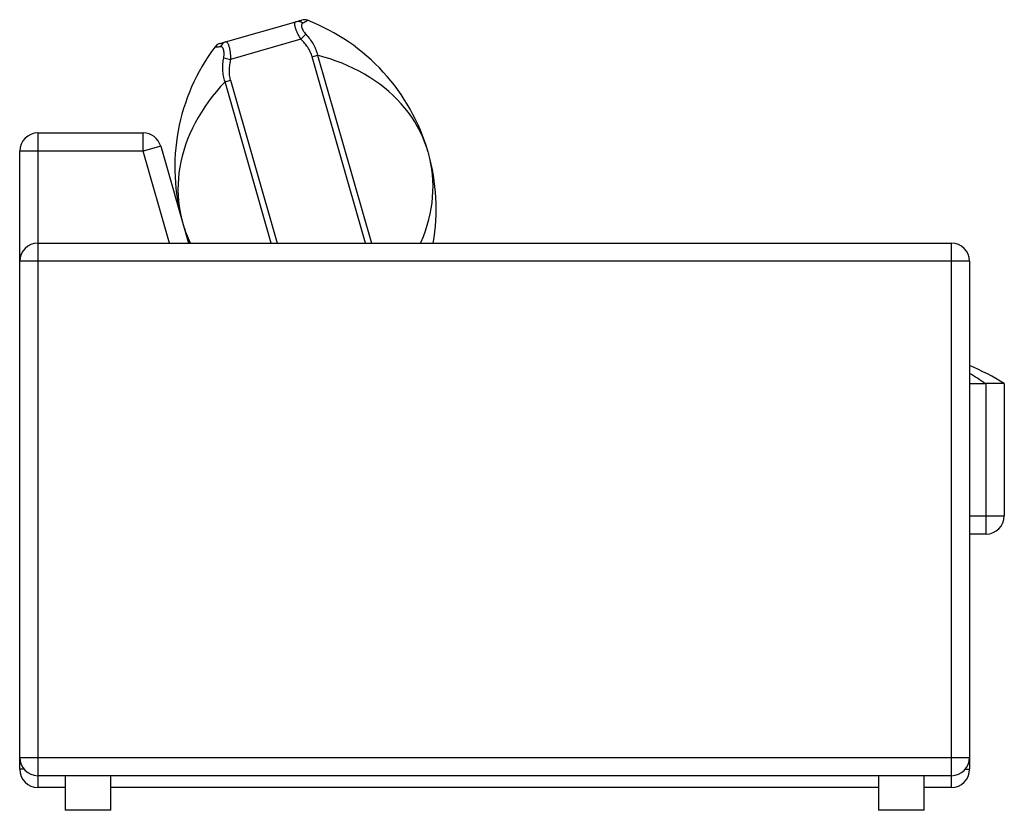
# Model space of a CAD drawing. Header units: inches. Extents: x -33 to 217, y 17 to 113.
# Tile 3 of 4: x 68 to 111, y 17 to 51. Entities that reach past the tile are written whole.
import ezdxf

# ---------------------------------------------------------------- set-up
doc = ezdxf.new("R2010")
doc.units = ezdxf.units.IN
doc.header["$MEASUREMENT"] = 0

# ---------------------------------------------------------------- blocks, each defined once
blk = doc.blocks.new('Esker Sleeper Sofa_Side')
at = {"linetype": 'Continuous', "lineweight": 25}
for p, q in [((141.088, 118.056), (144.125, 118.927)), ((144.342, 118.17), (141.305, 117.299)), ((144.342, 118.17), (144.553, 118.388)), ((141.01, 117.372), (141.305, 117.299)), ((144.827, 117.413), (145.056, 117.478)), ((147.132, 109.374), (144.827, 117.413)), ((145.056, 117.478), (147.379, 109.374)), ((141.066, 116.334), (141.295, 116.4)), ((143.062, 109.374), (141.066, 116.334)), ((141.295, 116.4), (143.309, 109.374)), ((132.993, 114.127), (132.993, 85.869)), ((132.993, 114.127), (137.533, 114.127)), ((137.533, 113.339), (137.533, 114.127)), ((138.289, 113.556), (137.533, 113.339)), ((138.289, 113.556), (139.489, 109.374)), ((132.206, 86.657), (132.206, 113.339)), ((137.533, 113.339), (132.206, 113.339)), ((138.67, 109.374), (137.533, 113.339)), ((149.828, 113.295), (149.84, 113.256)), ((132.993, 109.374), (172.406, 109.374)), ((172.406, 85.869), (172.406, 109.374)), ((173.194, 108.587), (132.206, 108.587)), ((173.194, 108.587), (173.194, 86.657)), ((173.194, 103.305), (173.85, 103.305)), ((173.902, 96.811), (173.902, 103.304)), ((174.689, 103.304), (174.689, 97.598)), ((173.194, 97.598), (174.689, 97.598)), ((173.902, 96.811), (173.194, 96.811)), ((132.206, 87.168), (173.194, 87.168)), ((132.395, 86.657), (132.206, 86.657)), ((172.406, 86.381), (132.993, 86.381)), ((134.174, 86.381), (134.174, 84.886)), ((136.142, 84.886), (136.142, 86.381)), ((169.258, 86.381), (169.258, 84.886)), ((171.226, 84.886), (171.226, 86.381)), ((173.005, 86.657), (173.194, 86.657)), ((134.174, 85.869), (132.993, 85.869)), ((169.258, 85.869), (136.142, 85.869)), ((172.406, 85.869), (171.226, 85.869)), ((136.142, 84.886), (134.174, 84.886)), ((171.226, 84.886), (169.258, 84.886))]:
    blk.add_line(p, q, dxfattribs=at)
at = {"linetype": 'Continuous', "lineweight": 25, "flags": 128}
for points in [[(149.828, 113.295), (149.758, 113.522), (149.677, 113.746), (149.585, 113.966), (149.484, 114.182), (149.372, 114.394), (149.25, 114.601), (149.119, 114.804), (148.978, 115.002), (148.828, 115.195), (148.668, 115.383), (148.499, 115.564), (148.322, 115.74), (148.136, 115.91), (147.942, 116.074), (147.739, 116.231), (147.529, 116.381), (147.311, 116.524), (147.085, 116.661), (146.853, 116.79), (146.614, 116.912), (146.369, 117.026), (146.117, 117.132), (145.859, 117.231), (145.597, 117.321), (145.328, 117.404), (145.056, 117.478)], [(141.066, 116.334), (140.874, 116.127), (140.691, 115.915), (140.516, 115.698), (140.35, 115.478), (140.193, 115.255), (140.045, 115.028), (139.907, 114.798), (139.778, 114.565), (139.659, 114.33), (139.55, 114.093), (139.452, 113.854), (139.363, 113.614), (139.285, 113.372), (139.217, 113.13), (139.16, 112.886), (139.113, 112.643), (139.077, 112.399), (139.052, 112.156), (139.037, 111.913), (139.033, 111.672), (139.04, 111.431), (139.058, 111.192), (139.086, 110.955), (139.125, 110.72), (139.175, 110.488), (139.235, 110.258)], [(149.504, 109.374), (149.524, 109.421), (149.623, 109.66), (149.712, 109.9), (149.79, 110.142), (149.858, 110.385), (149.915, 110.628), (149.962, 110.871), (149.998, 111.115), (150.023, 111.358), (150.038, 111.601), (150.041, 111.842), (150.035, 112.083), (150.017, 112.322), (149.989, 112.559), (149.95, 112.794), (149.9, 113.026), (149.84, 113.256)]]:
    blk.add_lwpolyline(points, dxfattribs=at)
at = {"linetype": 'Continuous', "lineweight": 25}
for centre, radius, start, end in [((144.481, 118.62), 0.394, 87.4215, 105.7679), ((144.481, 118.62), 0.394, 68.8385, 87.4215), ((141.505, 110.909), 8.659, 16, 68.8954), ((144.208, 118.611), 0.326, 49.9998, 104.8182), ((147.558, 112.645), 8.659, 143.1046, 196), ((140.949, 117.607), 0.394, 116.8114, 143.1172), ((140.949, 117.607), 0.394, 106.1903, 116.8113), ((141.184, 117.744), 0.326, 107.1818, 162.0002), ((132.993, 113.339), 0.787, 90, 180), ((137.533, 113.339), 0.787, 16, 90), ((141.516, 110.87), 8.659, 350.0539, 16), ((147.57, 112.605), 8.659, 196, 201.9122), ((144.244, 111.653), 5.2, 196.013, 205.9954), ((132.993, 108.587), 0.787, 90, 180), ((172.406, 108.587), 0.787, 0, 90), ((169.236, 94.646), 10.233, 57.7958, 67.2454), ((168.823, 96.556), 8.416, 53.3169, 58.7101), ((173.902, 97.598), 0.787, 270, 0), ((132.993, 87.168), 0.787, 180, 270), ((172.406, 87.168), 0.787, 270, 0), ((132.993, 86.657), 0.787, 180, 270), ((172.406, 86.657), 0.787, 270, 0)]:
    blk.add_arc(centre, radius, start, end, dxfattribs=at)
for points, knots in [([(144.125, 118.927), (144.161, 118.937), (144.195, 118.947), (144.24, 118.96), (144.254, 118.964), (144.28, 118.971), (144.292, 118.975), (144.324, 118.984), (144.342, 118.989), (144.366, 118.996), (144.373, 118.998), (144.373, 118.998)], [0, 0, 0, 0, 0.25, 0.25, 0.375, 0.375, 0.5, 0.5, 0.75, 0.75, 1, 1, 1, 1]), ([(144.623, 118.987), (144.629, 118.984), (144.629, 118.979), (144.615, 118.965), (144.602, 118.956), (144.575, 118.94), (144.565, 118.934), (144.541, 118.921), (144.529, 118.915), (144.486, 118.893), (144.454, 118.878), (144.418, 118.861)], [0, 0, 0, 0, 0.25, 0.25, 0.5, 0.5, 0.625, 0.625, 0.75, 0.75, 1, 1, 1, 1]), ([(144.342, 118.17), (144.314, 118.215), (144.288, 118.259), (144.251, 118.327), (144.239, 118.349), (144.216, 118.394), (144.206, 118.417), (144.175, 118.482), (144.157, 118.524), (144.137, 118.575), (144.134, 118.585), (144.126, 118.605), (144.123, 118.615), (144.113, 118.644), (144.107, 118.662), (144.097, 118.698), (144.093, 118.714), (144.086, 118.747), (144.083, 118.762), (144.078, 118.791), (144.077, 118.805), (144.076, 118.83), (144.076, 118.841), (144.079, 118.873), (144.084, 118.889), (144.096, 118.908), (144.1, 118.913), (144.111, 118.922), (144.118, 118.925), (144.125, 118.927)], [0, 0, 0, 0, 0.125, 0.125, 0.1875, 0.1875, 0.25, 0.25, 0.375, 0.375, 0.40625, 0.40625, 0.4375, 0.4375, 0.5, 0.5, 0.5625, 0.5625, 0.625, 0.625, 0.6875, 0.6875, 0.75, 0.75, 0.875, 0.875, 0.9375, 0.9375, 1, 1, 1, 1]), ([(144.418, 118.861), (144.411, 118.858), (144.405, 118.855), (144.394, 118.846), (144.389, 118.841), (144.376, 118.825), (144.37, 118.812), (144.362, 118.782), (144.361, 118.765), (144.364, 118.737), (144.365, 118.727), (144.369, 118.706), (144.372, 118.695), (144.378, 118.673), (144.382, 118.662), (144.39, 118.638), (144.395, 118.626), (144.412, 118.589), (144.425, 118.564), (144.448, 118.526), (144.456, 118.514), (144.473, 118.488), (144.482, 118.475), (144.511, 118.437), (144.531, 118.412), (144.553, 118.388)], [0, 0, 0, 0, 0.0625, 0.0625, 0.125, 0.125, 0.25, 0.25, 0.375, 0.375, 0.4375, 0.4375, 0.5, 0.5, 0.5625, 0.5625, 0.625, 0.625, 0.75, 0.75, 0.8125, 0.8125, 0.875, 0.875, 1, 1, 1, 1]), ([(144.827, 117.413), (144.806, 117.486), (144.779, 117.557), (144.729, 117.66), (144.711, 117.694), (144.673, 117.76), (144.654, 117.792), (144.591, 117.886), (144.545, 117.947), (144.448, 118.062), (144.396, 118.117), (144.342, 118.17)], [0, 0, 0, 0, 0.25, 0.25, 0.375, 0.375, 0.5, 0.5, 0.75, 0.75, 1, 1, 1, 1]), ([(144.553, 118.388), (144.613, 118.324), (144.669, 118.256), (144.773, 118.116), (144.82, 118.044), (144.885, 117.93), (144.906, 117.891), (144.944, 117.812), (144.962, 117.771), (145.01, 117.648), (145.037, 117.564), (145.056, 117.478)], [0, 0, 0, 0, 0.25, 0.25, 0.5, 0.5, 0.625, 0.625, 0.75, 0.75, 1, 1, 1, 1]), ([(140.874, 117.845), (140.835, 117.84), (140.799, 117.836), (140.737, 117.83), (140.711, 117.829), (140.679, 117.828), (140.67, 117.828), (140.654, 117.829), (140.647, 117.83), (140.633, 117.833), (140.63, 117.837), (140.634, 117.843)], [0, 0, 0, 0, 0.25, 0.25, 0.5, 0.5, 0.625, 0.625, 0.75, 0.75, 1, 1, 1, 1]), ([(140.84, 117.985), (140.84, 117.985), (140.847, 117.987), (140.865, 117.992), (140.873, 117.994), (140.89, 117.999), (140.9, 118.002), (140.933, 118.012), (140.959, 118.019), (141.018, 118.036), (141.052, 118.046), (141.088, 118.056)], [0, 0, 0, 0, 0.25, 0.25, 0.375, 0.375, 0.5, 0.5, 0.75, 0.75, 1, 1, 1, 1]), ([(141.01, 117.372), (141.013, 117.388), (141.015, 117.404), (141.02, 117.437), (141.022, 117.453), (141.026, 117.5), (141.027, 117.531), (141.025, 117.59), (141.023, 117.619), (141.018, 117.658), (141.015, 117.671), (141.01, 117.696), (141.008, 117.707), (141.001, 117.729), (140.998, 117.74), (140.99, 117.759), (140.986, 117.769), (140.973, 117.794), (140.963, 117.808), (140.946, 117.824), (140.941, 117.829), (140.928, 117.836), (140.922, 117.839), (140.903, 117.846), (140.889, 117.847), (140.874, 117.845)], [0, 0, 0, 0, 0.0625, 0.0625, 0.125, 0.125, 0.25, 0.25, 0.375, 0.375, 0.4375, 0.4375, 0.5, 0.5, 0.5625, 0.5625, 0.625, 0.625, 0.75, 0.75, 0.8125, 0.8125, 0.875, 0.875, 1, 1, 1, 1]), ([(141.088, 118.056), (141.102, 118.06), (141.116, 118.059), (141.136, 118.049), (141.142, 118.045), (141.155, 118.033), (141.162, 118.026), (141.181, 118.001), (141.193, 117.98), (141.208, 117.946), (141.21, 117.939), (141.216, 117.925), (141.219, 117.917), (141.227, 117.894), (141.232, 117.877), (141.242, 117.842), (141.247, 117.823), (141.257, 117.784), (141.261, 117.763), (141.269, 117.72), (141.273, 117.698), (141.28, 117.653), (141.284, 117.629), (141.293, 117.557), (141.297, 117.507), (141.302, 117.43), (141.303, 117.404), (141.305, 117.352), (141.305, 117.326), (141.305, 117.299)], [0, 0, 0, 0, 0.125, 0.125, 0.1875, 0.1875, 0.25, 0.25, 0.375, 0.375, 0.40625, 0.40625, 0.4375, 0.4375, 0.5, 0.5, 0.5625, 0.5625, 0.625, 0.625, 0.6875, 0.6875, 0.75, 0.75, 0.875, 0.875, 0.9375, 0.9375, 1, 1, 1, 1]), ([(141.066, 116.334), (141.037, 116.418), (141.015, 116.502), (140.983, 116.674), (140.974, 116.76), (140.968, 116.891), (140.967, 116.935), (140.969, 117.023), (140.971, 117.067), (140.982, 117.198), (140.994, 117.286), (141.01, 117.372)], [0, 0, 0, 0, 0.25, 0.25, 0.5, 0.5, 0.625, 0.625, 0.75, 0.75, 1, 1, 1, 1]), ([(141.305, 117.299), (141.287, 117.225), (141.272, 117.151), (141.256, 117.038), (141.251, 117), (141.245, 116.924), (141.243, 116.886), (141.24, 116.772), (141.243, 116.697), (141.259, 116.548), (141.273, 116.473), (141.295, 116.4)], [0, 0, 0, 0, 0.25, 0.25, 0.375, 0.375, 0.5, 0.5, 0.75, 0.75, 1, 1, 1, 1]), ([(174.689, 103.304), (174.689, 103.303), (174.684, 103.303), (174.669, 103.304), (174.663, 103.305), (174.648, 103.306), (174.639, 103.306), (174.61, 103.308), (174.585, 103.309), (174.543, 103.31), (174.527, 103.31), (174.494, 103.311), (174.477, 103.311), (174.423, 103.311), (174.383, 103.311), (174.329, 103.31), (174.318, 103.309), (174.296, 103.309), (174.285, 103.309), (174.251, 103.308), (174.228, 103.307), (174.18, 103.306), (174.156, 103.306), (174.107, 103.305), (174.082, 103.304), (174.005, 103.303), (173.954, 103.303), (173.902, 103.304)], [0, 0, 0, 0, 0.125, 0.125, 0.1875, 0.1875, 0.25, 0.25, 0.375, 0.375, 0.4375, 0.4375, 0.5, 0.5, 0.625, 0.625, 0.65625, 0.65625, 0.6875, 0.6875, 0.75, 0.75, 0.8125, 0.8125, 0.875, 0.875, 1, 1, 1, 1])]:
    blk.add_open_spline(points, degree=3, knots=knots, dxfattribs=at)
blk.add_open_spline([(173.902, 103.304), (173.885, 103.305), (173.868, 103.305), (173.85, 103.305)], degree=3, dxfattribs=at)

msp = doc.modelspace()

# ---------------------------------------------------------------- block references
msp.add_blockref('Esker Sleeper Sofa_Side', (-64.08, -67.878))

doc.saveas('drawing.dxf')
